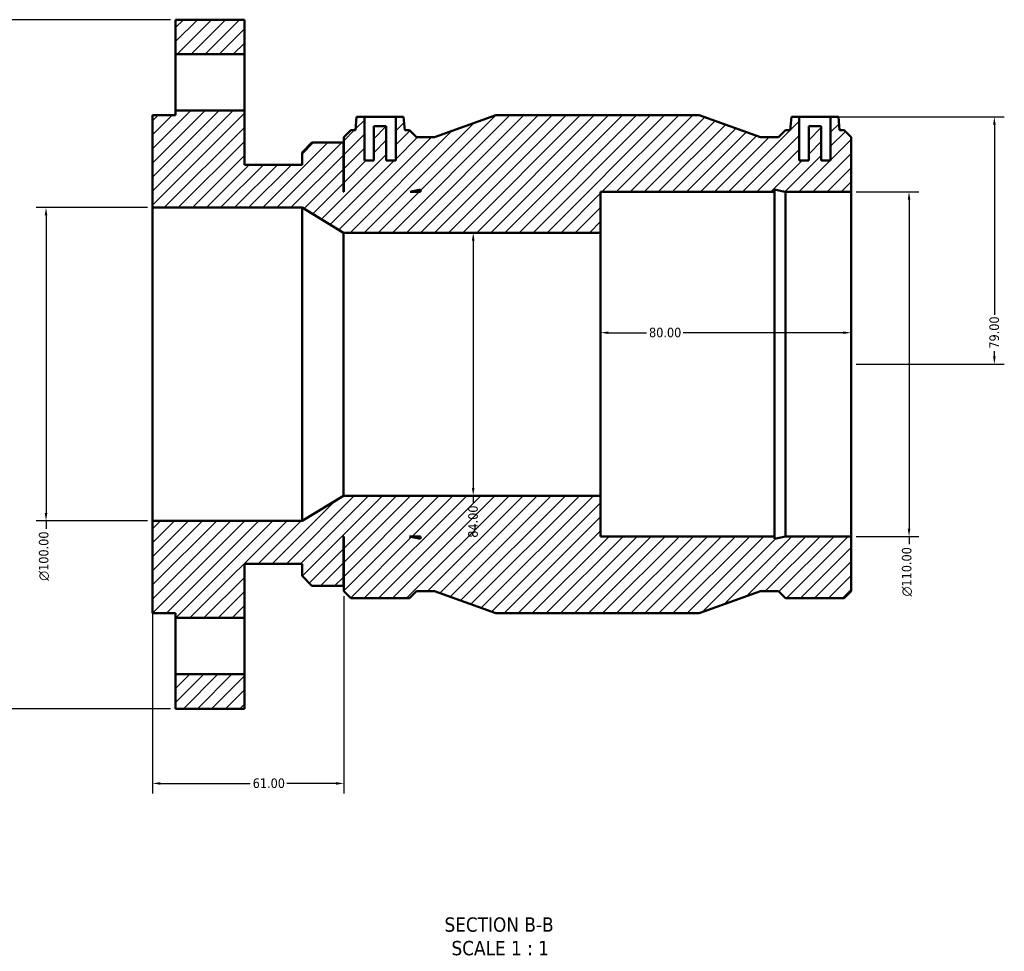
# Model space of a CAD drawing. Header units: millimetres. Extents: x -119 to 1111, y -665 to 1019.
# Tile 2 of 7: x 307 to 621, y -665 to -368. Entities that reach past the tile are written whole.
import ezdxf

# ---------------------------------------------------------------- set-up
doc = ezdxf.new("R2010")
doc.units = ezdxf.units.MM
for name, color, linetype, lineweight in [('Dimension (ANSI)', 7, 'Continuous', 25), ('Hatch (ANSI)', 7, 'Continuous', 18), ('Symbol (ANSI)', 7, 'Continuous', 25), ('Visible (ANSI)', 7, 'Continuous', 50)]:
    doc.layers.add(name, color=color, linetype=linetype, lineweight=lineweight)
doc.styles.add('Label Text (ANSI)', font='tahoma.ttf')
doc.styles.add('Note Text (ANSI)', font='tahoma.ttf')
doc.dimstyles.new('Default - mm (ANSI)', dxfattribs={"dimtxt": 3.048, "dimasz": 2.5, "dimexe": 3.175, "dimexo": 1.6002, "dimgap": 0.8, "dimtad": 0, "dimtoh": 1, "dimrnd": 1e-08, "dimzin": 4, "dimdsep": 46, "dimtxsty": 'Note Text (ANSI)', "dimcen": 0.09, "dimdle": 10, "dimclrd": 256, "dimclre": 256, "dimclrt": 256, "dimadec": 1, "dimazin": 1, "dimtfac": 1, "dimtofl": 0, "dimtmove": 0, "dimatfit": 3, "dimfxl": 1, "dimtolj": 1, "dimtzin": 4, "dimlwd": -1, "dimlwe": -1, "dimarcsym": 0})

# ---------------------------------------------------------------- blocks, each defined once
blk = doc.blocks.new('*D7')
at = {"layer": 'Defpoints', "color": 0, "transparency": 16777216}
for p in [(565.93, -399.03), (572.53, -478.03), (618.19, -478.03)]:
    blk.add_point(p, dxfattribs=at)
at = {"layer": 'Dimension (ANSI)', "transparency": 16777216}
for p, q in [((567.53, -399.03), (621.36, -399.03)), ((618.19, -401.53), (618.19, -462.21)), ((618.19, -475.53), (618.19, -473.86)), ((574.13, -478.03), (621.36, -478.03))]:
    blk.add_line(p, q, dxfattribs=at)
for points in [[(617.77, -401.53), (618.6, -401.53), (618.19, -399.03)], [(617.77, -475.53), (618.6, -475.53), (618.19, -478.03)]]:
    blk.add_solid(points, dxfattribs=at)
at = {"layer": 'Dimension (ANSI)', "transparency": 16777216, "insert": (616.6, -473.06), "char_height": 3.048, "attachment_point": 1, "rotation": 90, "style": 'Note Text (ANSI)'}
blk.add_mtext('\\A1;79.00', dxfattribs=at)
blk = doc.blocks.new('*D10')
at = {"layer": 'Defpoints', "color": 0, "transparency": 16777216}
for p in [(349.53, -428.03), (315.53, -528.03), (349.53, -528.03)]:
    blk.add_point(p, dxfattribs=at)
at = {"layer": 'Dimension (ANSI)', "transparency": 16777216}
for p, q in [((347.93, -428.03), (312.36, -428.03)), ((315.53, -430.53), (315.53, -525.53)), ((347.93, -528.03), (312.36, -528.03)), ((315.53, -528.03), (315.53, -530.53))]:
    blk.add_line(p, q, dxfattribs=at)
for points in [[(315.11, -430.53), (315.95, -430.53), (315.53, -428.03)], [(315.11, -525.53), (315.95, -525.53), (315.53, -528.03)]]:
    blk.add_solid(points, dxfattribs=at)
at = {"layer": 'Dimension (ANSI)', "transparency": 16777216, "insert": (313.24, -547.17), "char_height": 3.048, "attachment_point": 1, "rotation": 90, "style": 'Note Text (ANSI)'}
blk.add_mtext('\\A1;\\fAIGDT|b0|i0;\\H3.0480;\\ln\\fTahoma|b0|i0;\\H3.0480;100.00', dxfattribs=at)
blk = doc.blocks.new('*D11')
at = {"layer": 'Defpoints', "color": 0, "transparency": 16777216}
for p in [(572.53, -423.03), (572.53, -533.03), (590.95, -533.03)]:
    blk.add_point(p, dxfattribs=at)
at = {"layer": 'Dimension (ANSI)', "transparency": 16777216}
for p, q in [((574.13, -423.03), (594.13, -423.03)), ((590.95, -425.53), (590.95, -530.53)), ((574.13, -533.03), (594.13, -533.03)), ((590.95, -533.03), (590.95, -535.53))]:
    blk.add_line(p, q, dxfattribs=at)
for points in [[(590.54, -425.53), (591.37, -425.53), (590.95, -423.03)], [(590.54, -530.53), (591.37, -530.53), (590.95, -533.03)]]:
    blk.add_solid(points, dxfattribs=at)
at = {"layer": 'Dimension (ANSI)', "transparency": 16777216, "insert": (588.66, -552.17), "char_height": 3.048, "attachment_point": 1, "rotation": 90, "style": 'Note Text (ANSI)'}
blk.add_mtext('\\A1;\\fAIGDT|b0|i0;\\H3.0480;\\ln\\fTahoma|b0|i0;\\H3.0480;110.00', dxfattribs=at)
blk = doc.blocks.new('*D12')
at = {"layer": 'Defpoints', "color": 0, "transparency": 16777216}
for p in [(284.37, -368.03), (356.86, -368.03), (356.86, -588.03)]:
    blk.add_point(p, dxfattribs=at)
at = {"layer": 'Dimension (ANSI)', "transparency": 16777216}
for p, q in [((355.26, -368.03), (281.19, -368.03)), ((284.37, -370.53), (284.37, -411.07)), ((284.37, -585.53), (284.37, -424.99)), ((355.26, -588.03), (281.19, -588.03))]:
    blk.add_line(p, q, dxfattribs=at)
for points in [[(283.95, -370.53), (284.78, -370.53), (284.37, -368.03)], [(283.95, -585.53), (284.78, -585.53), (284.37, -588.03)]]:
    blk.add_solid(points, dxfattribs=at)
at = {"layer": 'Dimension (ANSI)', "transparency": 16777216, "insert": (282.78, -424.19), "char_height": 3.048, "attachment_point": 1, "rotation": 90, "style": 'Note Text (ANSI)'}
blk.add_mtext('\\A1;220.00', dxfattribs=at)
blk = doc.blocks.new('*D13')
at = {"layer": 'Defpoints', "color": 0, "transparency": 16777216}
for p in [(451.87, -436.03), (451.87, -520.03), (451.87, -520.03)]:
    blk.add_point(p, dxfattribs=at)
at = {"layer": 'Dimension (ANSI)', "transparency": 16777216}
for p, q in [((451.87, -438.53), (451.87, -517.53)), ((451.87, -520.03), (451.87, -522.53))]:
    blk.add_line(p, q, dxfattribs=at)
for points in [[(451.45, -438.53), (452.28, -438.53), (451.87, -436.03)], [(451.45, -517.53), (452.28, -517.53), (451.87, -520.03)]]:
    blk.add_solid(points, dxfattribs=at)
at = {"layer": 'Dimension (ANSI)', "transparency": 16777216, "insert": (450.27, -533.43), "char_height": 3.048, "attachment_point": 1, "rotation": 90, "style": 'Note Text (ANSI)'}
blk.add_mtext('\\A1;84.00', dxfattribs=at)
blk = doc.blocks.new('*D14')
at = {"layer": 'Defpoints', "color": 0, "transparency": 16777216}
for p in [(492.53, -467.96), (492.53, -478.03), (572.53, -478.03)]:
    blk.add_point(p, dxfattribs=at)
at = {"layer": 'Dimension (ANSI)', "transparency": 16777216}
for p, q in [((495.03, -467.96), (507.18, -467.96)), ((570.03, -467.96), (518.88, -467.96))]:
    blk.add_line(p, q, dxfattribs=at)
for points in [[(495.03, -467.55), (495.03, -468.38), (492.53, -467.96)], [(570.03, -467.55), (570.03, -468.38), (572.53, -467.96)]]:
    blk.add_solid(points, dxfattribs=at)
at = {"layer": 'Dimension (ANSI)', "transparency": 16777216, "insert": (507.98, -466.37), "char_height": 3.048, "attachment_point": 1, "style": 'Note Text (ANSI)'}
blk.add_mtext('\\A1;80.00', dxfattribs=at)
blk = doc.blocks.new('*D15')
at = {"layer": 'Defpoints', "color": 0, "transparency": 16777216}
for p in [(349.53, -528.03), (410.53, -550.52), (410.53, -611.86)]:
    blk.add_point(p, dxfattribs=at)
at = {"layer": 'Dimension (ANSI)', "transparency": 16777216}
for p, q in [((349.53, -529.63), (349.53, -615.04)), ((410.53, -552.12), (410.53, -615.04)), ((352.03, -611.86), (380.69, -611.86)), ((408.03, -611.86), (392.37, -611.86))]:
    blk.add_line(p, q, dxfattribs=at)
for points in [[(352.03, -611.44), (352.03, -612.28), (349.53, -611.86)], [(408.03, -611.44), (408.03, -612.28), (410.53, -611.86)]]:
    blk.add_solid(points, dxfattribs=at)
at = {"layer": 'Dimension (ANSI)', "transparency": 16777216, "insert": (381.49, -610.27), "char_height": 3.048, "attachment_point": 1, "style": 'Note Text (ANSI)'}
blk.add_mtext('\\A1;61.00', dxfattribs=at)

msp = doc.modelspace()

# ---------------------------------------------------------------- hatches: boundary and pattern name
at = {"layer": 'Hatch (ANSI)'}
h = msp.add_hatch(dxfattribs=at)
h.set_pattern_fill('ANSI31', color=256, scale=25.4, style=0)
h.set_pattern_definition([(45, (0, 0), (-2.245064, 2.245064), [])])
h.paths.add_polyline_path([(378.8646, -577.0326), (356.8646, -577.0326), (356.8646, -588.0326), (378.8646, -588.0326)])
h.paths.add_polyline_path([(356.8646, -379.0326), (378.8646, -379.0326), (378.8646, -368.0326), (356.8646, -368.0326)])
h.paths.add_polyline_path([(551.3359, -422.9822), (551.3315, -423.0326), (572.5312, -423.0326), (572.5312, -405.5445), (570.2893, -403.3026), (568.8048, -403.3026), (568.4312, -399.0326), (565.9312, -399.0326), (565.9312, -413.0326), (562.9312, -413.0326), (562.9312, -402.0326), (558.9312, -402.0326), (558.9312, -413.0326), (555.9312, -413.0326), (555.9312, -399.0326), (553.4312, -399.0326), (553.0576, -403.3026), (551.5731, -403.3026), (549.3312, -405.5445), (543.5312, -405.5445), (523.9312, -398.5326), (459.1312, -398.5326), (439.5312, -405.5445), (433.7312, -405.5445), (431.4893, -403.3026), (430.0048, -403.3026), (429.6312, -399.0326), (427.1312, -399.0326), (427.1312, -413.0326), (424.1312, -413.0326), (424.1312, -402.0326), (420.1312, -402.0326), (420.1312, -413.0326), (417.1312, -413.0326), (417.1312, -399.0326), (414.6312, -399.0326), (414.2576, -403.3026), (412.7731, -403.3026), (410.5312, -405.5445), (410.5312, -423.0326), (410.4312, -423.0326), (410.4312, -407.2776), (400.4112, -407.2776), (397.2312, -410.4576), (397.2312, -414.3531), (378.8646, -414.3531), (378.8646, -397.0326), (356.8646, -397.0326), (356.8646, -398.5326), (349.5312, -398.5326), (349.5312, -428.0326), (397.2312, -428.0326), (410.4312, -436.0326), (492.5312, -436.0326), (492.5312, -423.0326), (548.0472, -423.0326), (548.0472, -422.2832)])
h.paths.add_polyline_path([(431.7265, -422.9822), (435.0152, -422.2832), (435.0152, -423.0326), (431.7309, -423.0326)], flags=0)
h.paths.add_polyline_path([(551.5731, -533.0326), (548.0472, -533.7821), (548.0472, -533.0326), (492.5312, -533.0326), (492.5312, -520.0326), (410.4312, -520.0326), (397.2312, -528.0326), (349.5312, -528.0326), (349.5312, -557.5326), (356.8646, -557.5326), (356.8646, -559.0326), (378.8646, -559.0326), (378.8646, -541.7121), (397.2312, -541.7121), (397.2312, -545.6076), (400.4112, -548.7876), (410.4312, -548.7876), (410.4312, -533.0326), (410.5312, -533.0326), (410.5312, -550.5207), (412.7731, -552.7626), (431.4893, -552.7626), (433.7312, -550.5207), (439.5312, -550.5207), (459.1312, -557.5326), (523.9312, -557.5326), (543.5312, -550.5207), (549.3312, -550.5207), (551.5731, -552.7626), (570.2893, -552.7626), (572.5312, -550.5207), (572.5312, -533.0326)])
h.paths.add_polyline_path([(435.0152, -533.7821), (431.4893, -533.0326), (435.0152, -533.0326)], flags=0)

# ---------------------------------------------------------------- linework, layer by layer
at = {"layer": 'Visible (ANSI)'}
for p, q in [((378.8646, -368.0326), (356.8646, -368.0326)), ((356.8646, -368.0326), (356.8646, -379.0326)), ((378.8646, -379.0326), (378.8646, -368.0326)), ((356.8646, -379.0326), (378.8646, -379.0326)), ((356.8646, -397.0326), (356.8646, -379.0326)), ((378.8646, -379.0326), (378.8646, -397.0326)), ((356.8646, -398.5326), (349.5312, -398.5326)), ((349.5312, -398.5326), (349.5312, -428.0326)), ((378.8646, -397.0326), (356.8646, -397.0326)), ((356.8646, -397.0326), (356.8646, -398.5326)), ((378.8646, -414.3531), (378.8646, -397.0326)), ((414.6312, -399.0326), (414.2576, -403.3026)), ((417.1312, -399.0326), (414.6312, -399.0326)), ((417.1312, -413.0326), (417.1312, -399.0326)), ((417.1312, -399.0326), (427.1312, -399.0326)), ((429.6312, -399.0326), (427.1312, -399.0326)), ((427.1312, -399.0326), (427.1312, -413.0326)), ((430.0048, -403.3026), (429.6312, -399.0326)), ((459.1312, -398.5326), (439.5312, -405.5445)), ((523.9312, -398.5326), (459.1312, -398.5326)), ((543.5312, -405.5445), (523.9312, -398.5326)), ((553.4312, -399.0326), (553.0576, -403.3026)), ((555.9312, -399.0326), (553.4312, -399.0326)), ((555.9312, -413.0326), (555.9312, -399.0326)), ((555.9312, -399.0326), (565.9312, -399.0326)), ((568.4312, -399.0326), (565.9312, -399.0326)), ((565.9312, -399.0326), (565.9312, -413.0326)), ((568.8048, -403.3026), (568.4312, -399.0326)), ((424.1312, -402.0326), (420.1312, -402.0326)), ((420.1312, -402.0326), (420.1312, -413.0326)), ((424.1312, -413.0326), (424.1312, -402.0326)), ((562.9312, -402.0326), (558.9312, -402.0326)), ((558.9312, -402.0326), (558.9312, -413.0326)), ((562.9312, -413.0326), (562.9312, -402.0326)), ((412.7731, -403.3026), (410.5312, -405.5445)), ((414.2576, -403.3026), (412.7731, -403.3026)), ((431.4893, -403.3026), (430.0048, -403.3026)), ((433.7312, -405.5445), (431.4893, -403.3026)), ((551.5731, -403.3026), (549.3312, -405.5445)), ((553.0576, -403.3026), (551.5731, -403.3026)), ((570.2893, -403.3026), (568.8048, -403.3026)), ((572.5312, -405.5445), (570.2893, -403.3026)), ((400.4112, -407.2776), (397.2312, -410.4576)), ((410.4312, -407.2776), (400.4112, -407.2776)), ((410.4312, -423.0326), (410.4312, -407.2776)), ((410.5312, -405.5445), (410.5312, -423.0326)), ((439.5312, -405.5445), (433.7312, -405.5445)), ((549.3312, -405.5445), (543.5312, -405.5445)), ((572.5312, -423.0326), (572.5312, -405.5445)), ((397.2312, -410.4576), (397.2312, -414.3531)), ((397.2312, -414.3531), (378.8646, -414.3531)), ((420.1312, -413.0326), (417.1312, -413.0326)), ((427.1312, -413.0326), (424.1312, -413.0326)), ((558.9312, -413.0326), (555.9312, -413.0326)), ((565.9312, -413.0326), (562.9312, -413.0326)), ((410.5312, -423.0326), (410.4312, -423.0326)), ((431.7265, -422.9822), (435.0152, -422.2832)), ((431.7309, -423.0326), (431.7265, -422.9822)), ((435.0152, -423.0326), (431.7309, -423.0326)), ((435.0152, -422.2832), (435.0152, -423.0326)), ((492.5312, -436.0326), (492.5312, -423.0326)), ((492.5312, -423.0326), (548.0472, -423.0326)), ((548.0472, -423.0326), (548.0472, -422.2832)), ((548.0472, -422.2832), (551.3359, -422.9822)), ((548.0472, -533.0326), (548.0472, -423.0326)), ((551.3359, -422.9822), (551.3315, -423.0326)), ((551.3315, -423.0326), (572.5312, -423.0326)), ((551.5731, -533.0326), (551.5731, -423.0749)), ((572.5312, -533.0326), (572.5312, -423.0326)), ((349.5312, -428.0326), (397.2312, -428.0326)), ((349.5312, -528.0326), (349.5312, -428.0326)), ((397.2312, -428.0326), (410.4312, -436.0326)), ((397.2312, -528.0326), (397.2312, -428.0326)), ((410.4312, -436.0326), (492.5312, -436.0326)), ((410.4312, -520.0326), (410.4312, -436.0326)), ((492.5312, -520.0326), (492.5312, -436.0326)), ((410.4312, -520.0326), (397.2312, -528.0326)), ((492.5312, -520.0326), (410.4312, -520.0326)), ((492.5312, -533.0326), (492.5312, -520.0326)), ((397.2312, -528.0326), (349.5312, -528.0326)), ((349.5312, -528.0326), (349.5312, -557.5326)), ((410.4312, -548.7876), (410.4312, -533.0326)), ((410.4312, -533.0326), (410.5312, -533.0326)), ((410.5312, -533.0326), (410.5312, -550.5207)), ((435.0152, -533.7821), (431.4893, -533.0326)), ((431.4893, -533.0326), (435.0152, -533.0326)), ((435.0152, -533.0326), (435.0152, -533.7821)), ((548.0472, -533.0326), (492.5312, -533.0326)), ((551.5731, -533.0326), (548.0472, -533.7821)), ((548.0472, -533.7821), (548.0472, -533.0326)), ((572.5312, -533.0326), (551.5731, -533.0326)), ((572.5312, -550.5207), (572.5312, -533.0326)), ((378.8646, -559.0326), (378.8646, -541.7121)), ((378.8646, -541.7121), (397.2312, -541.7121)), ((397.2312, -541.7121), (397.2312, -545.6076)), ((397.2312, -545.6076), (400.4112, -548.7876)), ((400.4112, -548.7876), (410.4312, -548.7876)), ((410.5312, -550.5207), (412.7731, -552.7626)), ((412.7731, -552.7626), (431.4893, -552.7626)), ((431.4893, -552.7626), (433.7312, -550.5207)), ((433.7312, -550.5207), (439.5312, -550.5207)), ((439.5312, -550.5207), (459.1312, -557.5326)), ((523.9312, -557.5326), (543.5312, -550.5207)), ((543.5312, -550.5207), (549.3312, -550.5207)), ((549.3312, -550.5207), (551.5731, -552.7626)), ((551.5731, -552.7626), (570.2893, -552.7626)), ((570.2893, -552.7626), (572.5312, -550.5207)), ((349.5312, -557.5326), (356.8646, -557.5326)), ((356.8646, -557.5326), (356.8646, -559.0326)), ((356.8646, -559.0326), (378.8646, -559.0326)), ((356.8646, -577.0326), (356.8646, -559.0326)), ((378.8646, -559.0326), (378.8646, -577.0326)), ((459.1312, -557.5326), (523.9312, -557.5326)), ((378.8646, -577.0326), (356.8646, -577.0326)), ((356.8646, -577.0326), (356.8646, -588.0326)), ((378.8646, -588.0326), (378.8646, -577.0326)), ((356.8646, -588.0326), (378.8646, -588.0326))]:
    msp.add_line(p, q, dxfattribs=at)
msp.add_open_spline([(551.3315, -423.0326), (551.3315, -423.0326), (551.4093, -423.0466), (551.5731, -423.0749)], degree=3, dxfattribs=at)

# ---------------------------------------------------------------- texts
at = {"layer": 'Symbol (ANSI)', "char_height": 4.572, "attachment_point": 7, "style": 'Label Text (ANSI)'}
for s, insert in [('SECTION B-B', (442.7031, -659.2973)), ('SCALE 1 : 1', (444.9261, -666.8101))]:
    msp.add_mtext(s, dxfattribs=dict(at, insert=insert))

# ---------------------------------------------------------------- dimensions: what is measured, and where the dimension line sits
at = {"layer": 'Dimension (ANSI)'}
for base, p1, p2, angle, override, picture, middle in [((284.3656, -368.0326), (356.8646, -588.0326), (356.8646, -368.0326), 270, {"dimtoh": 0, "dimdec": 2, "dimtp": 0, "dimtm": 0, "dimtdec": 2, "dimatfit": 1}, '*D12', (284.3656, -418.0326)), ((618.1862, -478.0326), (565.9312, -399.0326), (572.5312, -478.0326), 90, {"dimtoh": 0, "dimdec": 2, "dimtp": 0, "dimtm": 0, "dimtdec": 2, "dimatfit": 1}, '*D7', (618.1862, -468.0326)), ((451.8664, -520.0326), (451.8664, -436.0326), (451.8664, -520.0326), 270, {"dimtoh": 0, "dimdec": 2, "dimse1": 1, "dimse2": 1, "dimtp": 0, "dimtm": 0, "dimtdec": 2, "dimatfit": 2}, '*D13', (451.8664, -528.3836)), ((492.5312, -467.9621), (572.5312, -478.0326), (492.5312, -478.0326), 180, {"dimtoh": 0, "dimdec": 2, "dimse1": 1, "dimse2": 1, "dimtp": 0, "dimtm": 0, "dimtdec": 2, "dimatfit": 1}, '*D14', (513.0312, -467.9621)), ((410.5312, -611.861), (349.5312, -528.0326), (410.5312, -550.5207), 180, {"dimtoh": 0, "dimdec": 2, "dimtp": 0, "dimtm": 0, "dimtdec": 2, "dimatfit": 1}, '*D15', (386.5312, -611.861))]:
    dim = msp.add_linear_dim(base=base, p1=p1, p2=p2, angle=angle, dimstyle='Default - mm (ANSI)', override=override, dxfattribs=at)
    dim.commit()
    dim.dimension.update_dxf_attribs({"geometry": picture, "text_midpoint": middle, "dimtype": 160})
for base, p1, p2, picture, middle in [((590.9537, -533.0326), (572.5312, -423.0326), (572.5312, -533.0326), '*D11', (590.9537, -544.2498)), ((315.5312, -528.0326), (349.5312, -428.0326), (349.5312, -528.0326), '*D10', (315.5312, -539.2498))]:
    dim = msp.add_linear_dim(base=base, p1=p1, p2=p2, angle=90, text='\\fAIGDT|b0|i0;\\H3.0480;\\ln\\fTahoma|b0|i0;\\H3.0480;<>', dimstyle='Default - mm (ANSI)', override={"dimtoh": 0, "dimdec": 2, "dimtp": 0, "dimtm": 0, "dimtdec": 2, "dimatfit": 2}, dxfattribs=at)
    dim.commit()
    dim.dimension.update_dxf_attribs({"geometry": picture, "text_midpoint": middle, "dimtype": 160})

doc.saveas('drawing.dxf')
